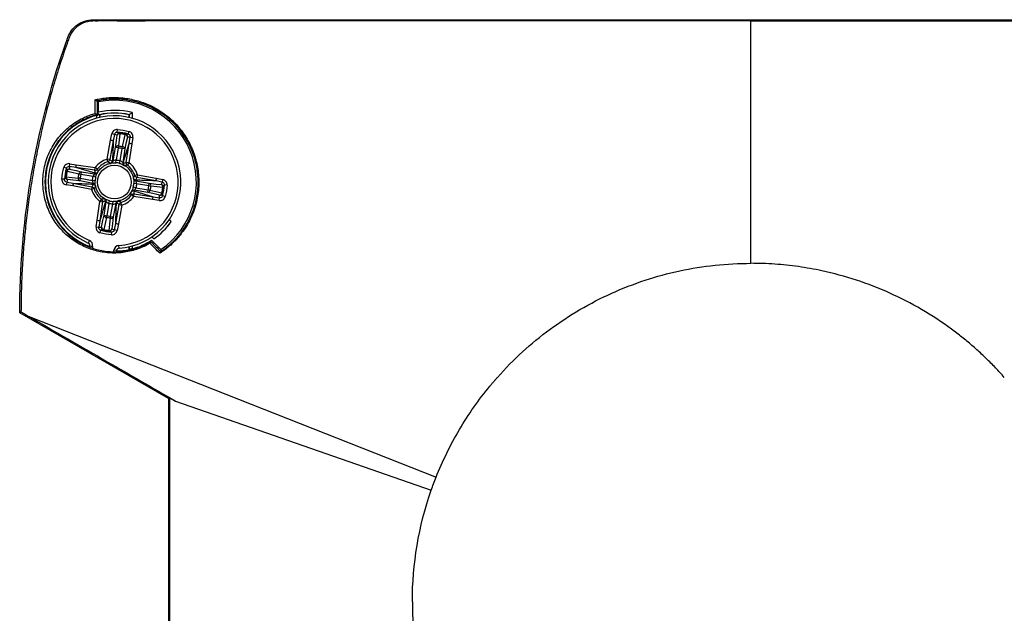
# Model space of a CAD drawing. Header units: millimetres. Extents: x 13 to 546, y 13 to 419.
# Tile 3 of 10: x 87 to 160, y 153 to 197. Entities that reach past the tile are written whole.
import ezdxf

# ---------------------------------------------------------------- set-up
doc = ezdxf.new("R2010")
doc.units = ezdxf.units.MM
doc.header["$LTSCALE"] = 2

msp = doc.modelspace()

# ---------------------------------------------------------------- linework, layer by layer
for p, q in [((107.811, 196.491), (107.811, 196.588)), ((107.811, 196.588), (173.811, 196.588)), ((140.811, 178.588), (140.811, 196.491)), ((92.611, 190.517), (92.611, 189.749)), ((92.512, 189.312), (92.512, 189.519)), ((92.612, 189.544), (92.612, 189.647)), ((92.712, 189.567), (92.712, 189.363)), ((92.72, 189.561), (92.72, 189.365)), ((94.903, 189.365), (94.903, 189.561)), ((94.911, 189.363), (94.911, 189.567)), ((95.111, 189.725), (95.111, 189.312)), ((94.018, 188.278), (94.029, 188.478)), ((93.269, 186.288), (93.525, 187.674)), ((93.721, 187.638), (93.466, 186.252)), ((93.525, 187.674), (93.613, 188.151)), ((93.809, 188.115), (93.613, 188.151)), ((93.809, 188.115), (93.721, 187.638)), ((94.83, 188.141), (94.885, 188.333)), ((94.899, 187.439), (94.973, 187.918)), ((94.973, 187.918), (95.17, 187.888)), ((95.17, 187.888), (95.096, 187.408)), ((93.715, 186.156), (93.899, 187.155)), ((94.095, 187.118), (93.899, 187.155)), ((94.095, 187.118), (93.929, 186.216)), ((94.095, 187.118), (94.11, 187.259)), ((94.236, 186.164), (94.376, 187.071)), ((94.376, 187.071), (94.407, 187.209)), ((94.573, 187.041), (94.376, 187.071)), ((94.573, 187.041), (94.419, 186.037)), ((94.464, 186.017), (94.899, 187.439)), ((94.685, 186.045), (94.899, 187.439)), ((95.096, 187.408), (94.882, 186.015)), ((93.466, 186.252), (93.269, 186.288)), ((93.33, 186.098), (93.269, 186.288)), ((93.914, 186.017), (93.929, 186.216)), ((94.184, 185.971), (94.236, 186.164)), ((90.258, 185.606), (90.066, 185.661)), ((90.481, 185.749), (90.511, 185.946)), ((90.96, 185.676), (90.481, 185.749)), ((90.511, 185.946), (90.991, 185.873)), ((92.354, 185.461), (90.96, 185.676)), ((92.382, 185.24), (90.96, 185.676)), ((90.991, 185.873), (92.384, 185.658)), ((92.354, 185.461), (92.384, 185.658)), ((92.544, 185.539), (92.384, 185.658)), ((94.882, 186.015), (94.685, 186.045)), ((94.882, 186.015), (94.763, 185.856)), ((90.121, 184.794), (89.921, 184.805)), ((91.281, 184.871), (91.14, 184.887)), ((91.328, 185.152), (91.19, 185.184)), ((91.281, 184.871), (91.244, 184.675)), ((91.281, 184.871), (92.183, 184.705)), ((91.358, 185.349), (91.328, 185.152)), ((92.235, 185.012), (91.328, 185.152)), ((91.358, 185.349), (92.362, 185.195)), ((92.382, 184.69), (92.183, 184.705)), ((92.428, 184.96), (92.235, 185.012)), ((95.236, 184.829), (95.23, 184.86)), ((95.512, 185.13), (95.322, 185.069)), ((95.512, 185.13), (95.475, 184.933)), ((96.862, 184.678), (95.475, 184.933)), ((95.512, 185.13), (96.898, 184.874)), ((96.898, 184.874), (97.375, 184.786)), ((97.375, 184.786), (97.339, 184.59)), ((90.284, 184.586), (90.248, 184.389)), ((90.725, 184.301), (90.248, 184.389)), ((90.284, 184.586), (90.761, 184.498)), ((92.111, 184.046), (90.725, 184.301)), ((90.761, 184.498), (92.148, 184.242)), ((92.243, 184.491), (91.244, 184.675)), ((92.148, 184.242), (92.111, 184.046)), ((92.301, 184.106), (92.111, 184.046)), ((95.388, 184.163), (95.195, 184.215)), ((95.44, 184.47), (95.241, 184.485)), ((96.265, 183.826), (95.261, 183.981)), ((95.38, 184.684), (96.378, 184.5)), ((95.388, 184.163), (96.295, 184.023)), ((96.342, 184.304), (95.44, 184.47)), ((96.265, 183.826), (96.295, 184.023)), ((96.433, 183.992), (96.295, 184.023)), ((96.342, 184.304), (96.378, 184.5)), ((96.483, 184.289), (96.342, 184.304)), ((97.339, 184.59), (96.862, 184.678)), ((97.702, 184.37), (97.502, 184.381)), ((92.86, 183.32), (92.741, 183.16)), ((95.239, 183.517), (95.079, 183.636)), ((95.239, 183.517), (95.269, 183.714)), ((96.632, 183.303), (95.239, 183.517)), ((95.241, 183.935), (96.663, 183.5)), ((95.269, 183.714), (96.663, 183.5)), ((97.112, 183.229), (96.632, 183.303)), ((96.663, 183.5), (97.142, 183.426)), ((97.112, 183.229), (97.142, 183.426)), ((97.557, 183.514), (97.365, 183.569)), ((92.526, 181.767), (92.741, 183.16)), ((93.159, 183.158), (92.724, 181.737)), ((92.938, 183.13), (92.724, 181.737)), ((92.741, 183.16), (92.938, 183.13)), ((93.05, 182.135), (93.204, 183.138)), ((93.387, 183.011), (93.247, 182.104)), ((93.387, 183.011), (93.439, 183.204)), ((93.528, 182.057), (93.694, 182.959)), ((93.694, 182.959), (93.709, 183.158)), ((93.908, 183.019), (93.724, 182.021)), ((93.901, 181.537), (94.157, 182.924)), ((94.053, 183.163), (94.084, 183.169)), ((94.353, 182.888), (94.098, 181.501)), ((94.157, 182.924), (94.353, 182.888)), ((94.353, 182.888), (94.293, 183.077)), ((93.05, 182.135), (93.247, 182.104)), ((93.216, 181.966), (93.247, 182.104)), ((93.512, 181.916), (93.528, 182.057)), ((93.528, 182.057), (93.724, 182.021)), ((97.996, 181.674), (97.853, 181.817)), ((97.997, 181.674), (97.854, 181.818)), ((92.453, 181.287), (92.526, 181.767)), ((92.453, 181.287), (92.65, 181.257)), ((92.724, 181.737), (92.65, 181.257)), ((93.813, 181.06), (93.901, 181.537)), ((94.098, 181.501), (94.01, 181.024)), ((97.996, 181.674), (97.997, 181.674)), ((92.738, 180.842), (92.793, 181.034)), ((93.594, 180.697), (93.605, 180.897)), ((94.01, 181.024), (93.813, 181.06)), ((96.581, 180.545), (96.725, 180.402)), ((96.582, 180.546), (96.725, 180.403)), ((96.725, 180.403), (96.725, 180.402)), ((91.881, 180.084), (91.959, 180.268)), ((91.987, 179.798), (91.999, 179.867)), ((91.999, 179.867), (92.196, 179.834)), ((92.196, 179.834), (92.178, 179.729)), ((94.154, 179.7), (94.14, 179.899)), ((94.903, 179.615), (94.903, 179.811)), ((94.911, 179.608), (94.911, 179.813)), ((95.111, 179.863), (95.111, 179.656)), ((96.555, 180.288), (97.24, 179.603)), ((93.756, 179.462), (93.774, 179.567)), ((93.971, 179.533), (93.774, 179.567)), ((93.971, 179.533), (93.959, 179.464)), ((97.811, 168.588), (86.811, 174.938)), ((87.447, 174.687), (117.563, 162.78)), ((97.811, 168.588), (97.908, 168.644)), ((97.811, 168.588), (97.811, 138.588)), ((98.323, 168.409), (117.206, 161.822))]:
    msp.add_line(p, q)
at = {"flags": 128}
for points in [[(92.611, 190.517), (92.568, 190.553), (92.533, 190.581)], [(92.612, 189.544), (92.567, 189.556), (92.531, 189.566)], [(92.712, 189.567), (92.717, 189.563), (92.72, 189.561)], [(94.911, 189.567), (94.906, 189.563), (94.903, 189.561)], [(93.899, 187.155), (93.954, 187.657), (93.998, 188.051)], [(94.774, 187.92), (94.661, 187.428), (94.573, 187.041)], [(90.479, 185.55), (90.971, 185.438), (91.358, 185.349)], [(91.244, 184.675), (90.742, 184.731), (90.348, 184.774)], [(96.378, 184.5), (96.881, 184.445), (97.275, 184.401)], [(97.144, 183.625), (96.651, 183.738), (96.265, 183.826)], [(92.849, 181.255), (92.962, 181.748), (93.05, 182.135)], [(93.724, 182.021), (93.668, 181.518), (93.625, 181.124)], [(94.911, 179.608), (94.906, 179.612), (94.903, 179.615)], [(96.497, 180.184), (96.53, 180.243), (96.555, 180.288)], [(97.24, 179.603), (97.232, 179.516), (97.225, 179.448)], [(86.811, 174.938), (86.866, 174.97), (86.908, 174.994)], [(86.908, 174.994), (87.21, 174.822), (87.447, 174.687)]]:
    msp.add_lwpolyline(points, dxfattribs=at)
msp.add_circle((93.811, 184.588), 1.244)
for centre, radius, start, end in [((93.811, 184.588), 6.05, 304.52432, 101.44032), ((93.811, 184.588), 5.299, 75.80877, 103.08829), ((93.811, 184.588), 5.1, 104.75766, 249.0949), ((93.811, 184.588), 4.9, 274.01159, 246.79367), ((93.811, 184.588), 4.7, 274.01159, 246.79367), ((93.811, 184.588), 5.099, 77.55205, 102.44795), ((93.811, 184.588), 5.091, 77.62308, 102.37692), ((94.195, 188.015), 0.2, 84.1267, 169.55466), ((94.168, 187.973), 0.187, 76.88432, 155.40345), ((93.336, 188.255), 0.88, 353.53196, 357.34548), ((95.466, 187.895), 0.88, 163.46002, 167.27344), ((94.588, 187.903), 0.187, 5.4027, 83.92107), ((94.576, 187.951), 0.2, 351.2513, 76.67869), ((94.069, 187.077), 0.187, 77.07371, 155.44575), ((94.387, 187.023), 0.187, 5.36039, 83.73163), ((93.811, 184.588), 1.784, 107.68132, 143.12394), ((93.268, 186.289), 0.201, 287.86356, 349.31137), ((90.449, 185.353), 0.2, 81.2513, 166.67869), ((90.497, 185.364), 0.187, 95.4027, 173.92107), ((92.383, 185.66), 0.201, 261.49389, 322.9417), ((93.811, 184.588), 1.585, 107.68132, 143.12394), ((93.518, 186.192), 0.199, 280.39163, 349.71401), ((94.616, 186.006), 0.199, 171.09193, 240.41324), ((94.884, 186.016), 0.201, 171.49389, 232.9417), ((93.811, 184.588), 1.585, 17.68132, 53.12394), ((93.811, 184.588), 1.784, 17.68132, 53.12394), ((90.384, 184.971), 0.2, 174.1267, 259.55466), ((90.144, 184.112), 0.88, 83.53196, 87.34548), ((90.426, 184.944), 0.187, 166.88432, 245.40345), ((90.505, 186.242), 0.88, 253.46002, 257.27344), ((91.322, 184.845), 0.187, 167.07371, 245.44575), ((91.376, 185.163), 0.187, 95.36039, 173.73163), ((92.393, 185.392), 0.199, 261.09193, 330.41324), ((95.416, 184.881), 0.199, 190.39163, 259.71401), ((95.513, 185.131), 0.201, 197.86356, 259.31137), ((93.811, 184.588), 1.784, 197.68132, 233.12394), ((92.11, 184.045), 0.201, 17.86356, 79.31137), ((92.207, 184.295), 0.199, 10.39163, 79.71401), ((93.811, 184.588), 1.585, 197.68132, 233.12394), ((95.23, 183.783), 0.199, 81.09193, 150.41324), ((96.247, 184.012), 0.187, 275.36039, 353.73163), ((96.301, 184.33), 0.187, 347.07371, 65.44575), ((97.239, 184.204), 0.2, 354.1267, 79.55466), ((97.197, 184.231), 0.187, 346.88432, 65.40345), ((97.479, 185.063), 0.88, 263.53196, 267.34548), ((92.739, 183.16), 0.201, 351.49389, 52.9417), ((93.007, 183.169), 0.199, 351.09193, 60.41324), ((93.811, 184.588), 1.585, 287.68132, 323.12394), ((93.811, 184.588), 1.784, 287.68132, 323.12394), ((95.239, 183.516), 0.201, 81.49389, 142.9417), ((97.126, 183.811), 0.187, 275.4027, 353.92107), ((97.174, 183.823), 0.2, 261.2513, 346.67869), ((97.118, 182.933), 0.88, 73.46002, 77.27344), ((94.104, 182.983), 0.199, 100.39163, 169.71401), ((94.354, 182.887), 0.201, 107.86356, 169.31137), ((93.236, 182.152), 0.187, 185.36039, 263.73163), ((93.554, 182.098), 0.187, 257.07371, 335.44575), ((93.047, 181.225), 0.2, 171.2513, 256.67869), ((93.035, 181.273), 0.187, 185.4027, 263.92107), ((92.157, 181.281), 0.88, 343.46002, 347.27344), ((93.428, 181.16), 0.2, 264.1267, 349.55466), ((93.455, 181.202), 0.187, 256.88432, 335.40345), ((93.811, 184.588), 5.1, 304.83575, 325.16425), ((93.811, 184.588), 5.099, 304.84806, 325.15194), ((94.287, 180.921), 0.88, 173.53196, 177.34548), ((91.802, 179.9), 0.2, 350.40263, 66.79367), ((91.802, 179.9), 0.4, 350.40263, 66.79367), ((94.168, 179.5), 0.4, 94.01159, 170.40263), ((93.811, 184.588), 5.091, 271.73, 282.37692), ((94.168, 179.5), 0.2, 94.01159, 170.40263), ((93.811, 184.588), 5.1, 284.75766, 302.54421)]:
    msp.add_arc(centre, radius, start, end)
for points, knots in [([(86.811, 174.938), (86.811, 178.168), (87.073, 181.398), (88.111, 187.774), (88.889, 190.919), (90.042, 194.365), (90.174, 194.747), (90.318, 195.151), (90.327, 195.174), (90.344, 195.222), (90.352, 195.246), (90.378, 195.317), (90.397, 195.364), (90.459, 195.502), (90.508, 195.59), (90.672, 195.845), (90.808, 195.997), (91.274, 196.384), (91.664, 196.545), (92.117, 196.584), (92.167, 196.587), (92.268, 196.588), (92.318, 196.588), (92.47, 196.588), (92.571, 196.588), (92.874, 196.588), (93.075, 196.588), (94.892, 196.588), (96.507, 196.588), (101.352, 196.588), (104.582, 196.588), (107.811, 196.588)], [0, 0, 0, 0, 0.00970202, 0.00970202, 0.01940404, 0.01940404, 0.02061679, 0.02061679, 0.02069259, 0.02069259, 0.02076838, 0.02076838, 0.02091998, 0.02091998, 0.02122317, 0.02122317, 0.02182954, 0.02182954, 0.02304229, 0.02304229, 0.02319389, 0.02319389, 0.02334548, 0.02334548, 0.02364867, 0.02364867, 0.02425505, 0.02425505, 0.02910606, 0.02910606, 0.03880807, 0.03880807, 0.03880807, 0.03880807]), ([(107.811, 196.491), (106.201, 196.491), (102.98, 196.491), (99.065, 196.491), (95.843, 196.491), (94.03, 196.49), (92.811, 196.492), (92.458, 196.49), (92.257, 196.492), (91.957, 196.484), (91.51, 196.379), (90.987, 196.063), (90.656, 195.674), (90.499, 195.365), (90.429, 195.177), (90.305, 194.823), (90.153, 194.391), (89.845, 193.476), (89.466, 192.285), (89.004, 190.674), (88.59, 189.067), (88.225, 187.467), (87.907, 185.874), (87.635, 184.29), (87.408, 182.714), (87.224, 181.148), (87.082, 179.593), (86.983, 178.049), (86.921, 176.517), (86.912, 175.5), (86.908, 174.994)], [0, 0, 0, 0, 0.125331, 0.250765, 0.304708, 0.376147, 0.39182, 0.399656, 0.403575, 0.407476, 0.423032, 0.438649, 0.454264, 0.462094, 0.465501, 0.469896, 0.491321, 0.501113, 0.545078, 0.588564, 0.631584, 0.674155, 0.716289, 0.757999, 0.799299, 0.840198, 0.880708, 0.920839, 0.9606, 1, 1, 1, 1]), ([(140.811, 196.491), (143.826, 196.491), (150.508, 196.491), (161.508, 196.491), (169.493, 196.491), (173.811, 196.491)], [0, 0, 0, 0, 0.274068, 0.607401, 1, 1, 1, 1]), ([(92.384, 190.678), (92.46, 190.695), (92.613, 190.728), (92.843, 190.768), (93.073, 190.8), (93.303, 190.822), (93.533, 190.836), (93.763, 190.842), (93.992, 190.839), (94.221, 190.827), (94.713, 190.784), (95.46, 190.641), (96.315, 190.33), (97.026, 189.962), (97.596, 189.576), (98.212, 189.049), (98.825, 188.347), (99.397, 187.428), (99.809, 186.409), (100.036, 185.288), (100.063, 184.128), (99.857, 182.954), (99.443, 181.836), (98.946, 181.033), (98.515, 180.497), (98.208, 180.166), (97.879, 179.861), (97.529, 179.579), (97.283, 179.415), (97.159, 179.332)], [0, 0, 0, 0, 0.013973, 0.0279, 0.041793, 0.055666, 0.069531, 0.083402, 0.097292, 0.111212, 0.125174, 0.187323, 0.250013, 0.291756, 0.333377, 0.374863, 0.438134, 0.499548, 0.563313, 0.624678, 0.688074, 0.74958, 0.812088, 0.874465, 0.899194, 0.923912, 0.948824, 0.974127, 1, 1, 1, 1]), ([(92.384, 190.678), (92.388, 190.674), (92.399, 190.664), (92.425, 190.642), (92.463, 190.614), (92.499, 190.591), (92.521, 190.581), (92.527, 190.581), (92.53, 190.581)], [0, 0, 0, 0, 0.087993, 0.250739, 0.500259, 0.749202, 0.874714, 1, 1, 1, 1]), ([(97.205, 179.434), (97.268, 179.476), (97.392, 179.559), (97.574, 179.693), (97.749, 179.832), (97.918, 179.976), (98.081, 180.126), (98.238, 180.28), (98.387, 180.438), (98.53, 180.601), (98.667, 180.767), (98.983, 181.182), (99.419, 181.906), (99.819, 182.996), (100.009, 184.143), (99.983, 185.268), (99.756, 186.365), (99.354, 187.368), (98.79, 188.271), (98.113, 189.035), (97.33, 189.67), (96.459, 190.167), (95.686, 190.456), (95.042, 190.611), (94.587, 190.683), (94.173, 190.717), (93.779, 190.727), (93.368, 190.709), (92.94, 190.662), (92.664, 190.607), (92.53, 190.581)], [0, 0, 0, 0, 0.013372, 0.02655, 0.039538, 0.052341, 0.064964, 0.077413, 0.089693, 0.101811, 0.113771, 0.12558, 0.188298, 0.250476, 0.311301, 0.375424, 0.435252, 0.500605, 0.563245, 0.625327, 0.687668, 0.750088, 0.812268, 0.842701, 0.87492, 0.898508, 0.920462, 0.948439, 0.97495, 1, 1, 1, 1]), ([(92.533, 190.581), (92.533, 190.402), (92.532, 190.223), (92.532, 190.043), (92.532, 189.884), (92.532, 189.725), (92.531, 189.566)], [0, 0, 0, 0, 0.0005473, 0.0005473, 0.0005473, 0.001032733, 0.001032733, 0.001032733, 0.001032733]), ([(96.428, 180.07), (96.364, 180.034), (96.237, 179.961), (96.043, 179.863), (95.845, 179.773), (95.642, 179.691), (95.341, 179.583), (94.935, 179.469), (94.425, 179.379), (93.91, 179.34), (93.229, 179.355), (92.389, 179.497), (91.429, 179.859), (90.539, 180.413), (89.754, 181.157), (89.115, 182.083), (88.673, 183.17), (88.481, 184.371), (88.574, 185.607), (88.951, 186.784), (89.473, 187.648), (89.984, 188.242), (90.407, 188.636), (90.867, 188.979), (91.298, 189.233), (91.69, 189.419), (92.031, 189.554), (92.264, 189.623), (92.381, 189.658)], [0, 0, 0, 0, 0.012365, 0.02481, 0.03736, 0.050036, 0.06286, 0.093586, 0.124969, 0.156043, 0.187659, 0.249947, 0.312635, 0.375104, 0.43775, 0.500432, 0.562894, 0.62575, 0.688109, 0.750485, 0.812958, 0.843685, 0.875024, 0.906047, 0.937598, 0.958258, 0.979032, 1, 1, 1, 1]), ([(92.528, 189.565), (92.459, 189.546), (92.323, 189.509), (92.121, 189.442), (91.926, 189.369), (91.736, 189.289), (91.552, 189.203), (91.374, 189.111), (91.202, 189.014), (91.036, 188.911), (90.877, 188.805), (90.724, 188.693), (90.319, 188.376), (89.73, 187.776), (89.107, 186.752), (88.731, 185.602), (88.636, 184.39), (88.82, 183.204), (89.248, 182.145), (89.881, 181.219), (90.655, 180.483), (91.55, 179.931), (92.34, 179.637), (92.994, 179.497), (93.492, 179.44), (93.996, 179.432), (94.51, 179.474), (95.012, 179.567), (95.461, 179.697), (95.843, 179.844), (96.169, 179.995), (96.376, 180.114), (96.477, 180.172)], [0, 0, 0, 0, 0.012474, 0.02472, 0.036739, 0.048534, 0.060104, 0.071452, 0.08258, 0.093488, 0.10418, 0.114655, 0.124917, 0.189343, 0.249369, 0.312148, 0.374083, 0.434995, 0.499411, 0.558627, 0.624759, 0.687234, 0.74993, 0.781095, 0.812285, 0.843845, 0.874979, 0.907459, 0.937101, 0.95902, 0.979981, 1, 1, 1, 1]), ([(92.528, 189.565), (92.525, 189.565), (92.52, 189.565), (92.498, 189.574), (92.462, 189.596), (92.424, 189.623), (92.397, 189.645), (92.386, 189.655), (92.381, 189.658)], [0, 0, 0, 0, 0.125671, 0.250826, 0.499685, 0.749208, 0.911459, 1, 1, 1, 1]), ([(92.512, 189.519), (92.53, 189.524), (92.564, 189.533), (92.596, 189.541), (92.612, 189.544)], [0, 0, 0, 0, 0.5015704, 1, 1, 1, 1]), ([(92.612, 189.647), (92.639, 189.626), (92.664, 189.606), (92.7, 189.576), (92.712, 189.567), (92.712, 189.567)], [0, 0, 0, 0, 0.5, 0.5, 1, 1, 1, 1]), ([(94.911, 189.567), (94.911, 189.567), (94.94, 189.59), (95.017, 189.652), (95.064, 189.689), (95.111, 189.725)], [0, 0, 0, 0, 0.5, 0.5, 1, 1, 1, 1]), ([(94.029, 188.478), (93.932, 188.483), (93.835, 188.453), (93.684, 188.333), (93.631, 188.247), (93.613, 188.151)], [0, 0, 0, 0, 0.00029095, 0.00029095, 0.0005818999, 0.0005818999, 0.0005818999, 0.0005818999]), ([(93.721, 187.638), (93.718, 187.639), (93.695, 187.643), (93.623, 187.656), (93.574, 187.665), (93.525, 187.674)], [0, 0, 0, 0, 0.5, 0.5, 1, 1, 1, 1]), ([(93.809, 188.115), (93.818, 188.163), (93.845, 188.206), (93.921, 188.266), (93.969, 188.281), (94.018, 188.278)], [0, 0, 0, 0, 0.5, 0.5, 1, 1, 1, 1]), ([(94.018, 188.278), (94.054, 188.267), (94.119, 188.246), (94.185, 188.224), (94.215, 188.214)], [0, 0, 0, 0, 0.551491, 1, 1, 1, 1]), ([(94.608, 188.088), (94.542, 188.103), (94.411, 188.131), (94.277, 188.147), (94.21, 188.156)], [0, 0, 0, 0, 0.499996, 1, 1, 1, 1]), ([(94.622, 188.145), (94.654, 188.145), (94.724, 188.144), (94.792, 188.142), (94.83, 188.141)], [0, 0, 0, 0, 0.44851, 1, 1, 1, 1]), ([(94.83, 188.141), (94.876, 188.128), (94.917, 188.097), (94.97, 188.016), (94.981, 187.966), (94.973, 187.918)], [0, 0, 0, 0, 0.5, 0.5, 1, 1, 1, 1]), ([(95.17, 187.888), (95.185, 187.984), (95.164, 188.083), (95.059, 188.246), (94.978, 188.306), (94.885, 188.333)], [0, 0, 0, 0, 0.0002910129, 0.0002910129, 0.0005820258, 0.0005820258, 0.0005820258, 0.0005820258]), ([(94.376, 187.071), (94.374, 187.071), (94.373, 187.072), (94.372, 187.072), (94.312, 187.086), (94.252, 187.097), (94.191, 187.106), (94.159, 187.111), (94.127, 187.115), (94.095, 187.118)], [0, 0, 0, 0, 0.0000039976, 0.0000039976, 0.0000039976, 0.0001877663, 0.0001877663, 0.0001877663, 0.0002848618, 0.0002848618, 0.0002848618, 0.0002848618]), ([(95.096, 187.408), (95.047, 187.416), (94.998, 187.423), (94.926, 187.435), (94.903, 187.438), (94.899, 187.439)], [0, 0, 0, 0, 0.5, 0.5, 1, 1, 1, 1]), ([(93.929, 186.216), (93.877, 186.214), (93.825, 186.202), (93.745, 186.173), (93.719, 186.158), (93.715, 186.156)], [0, 0, 0, 0, 0.5, 0.5, 1, 1, 1, 1]), ([(94.419, 186.037), (94.415, 186.041), (94.395, 186.063), (94.33, 186.116), (94.284, 186.146), (94.236, 186.164)], [0, 0, 0, 0, 0.5, 0.5, 1, 1, 1, 1]), ([(90.511, 185.946), (90.415, 185.961), (90.316, 185.94), (90.153, 185.836), (90.093, 185.755), (90.066, 185.661)], [0, 0, 0, 0, 0.0002910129, 0.0002910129, 0.0005820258, 0.0005820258, 0.0005820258, 0.0005820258]), ([(90.254, 185.399), (90.254, 185.43), (90.255, 185.5), (90.257, 185.568), (90.258, 185.606)], [0, 0, 0, 0, 0.44851, 1, 1, 1, 1]), ([(90.258, 185.606), (90.271, 185.653), (90.302, 185.694), (90.383, 185.746), (90.433, 185.757), (90.481, 185.749)], [0, 0, 0, 0, 0.5, 0.5, 1, 1, 1, 1]), ([(90.96, 185.676), (90.961, 185.679), (90.964, 185.702), (90.976, 185.774), (90.983, 185.823), (90.991, 185.873)], [0, 0, 0, 0, 0.5, 0.5, 1, 1, 1, 1]), ([(92.382, 185.24), (92.385, 185.254), (92.393, 185.281), (92.394, 185.324), (92.389, 185.368), (92.376, 185.414), (92.361, 185.445), (92.354, 185.461)], [0, 0, 0, 0, 0.195552, 0.393295, 0.593262, 0.795487, 1, 1, 1, 1]), ([(92.544, 185.539), (92.553, 185.521), (92.572, 185.484), (92.587, 185.432), (92.593, 185.381), (92.586, 185.35), (92.583, 185.334)], [0, 0, 0, 0, 0.24357, 0.500002, 0.733591, 1, 1, 1, 1]), ([(92.568, 185.291), (92.571, 185.298), (92.618, 185.411), (92.776, 185.589), (93.023, 185.794), (93.289, 185.94), (93.477, 185.963), (93.565, 185.974)], [0, 0, 0, 0, 0.017542, 0.291752, 0.550499, 0.789052, 1, 1, 1, 1]), ([(93.511, 185.993), (93.497, 185.995), (93.468, 185.998), (93.424, 186.017), (93.377, 186.048), (93.346, 186.081), (93.33, 186.098)], [0, 0, 0, 0, 0.221188, 0.461531, 0.721106, 1, 1, 1, 1]), ([(93.511, 185.993), (93.525, 185.997), (93.552, 186.005), (93.587, 186.026), (93.616, 186.051), (93.637, 186.078), (93.651, 186.105), (93.66, 186.13), (93.664, 186.145), (93.665, 186.152)], [0, 0, 0, 0, 0.183019, 0.358152, 0.520653, 0.667246, 0.796183, 0.906976, 1, 1, 1, 1]), ([(93.554, 185.996), (93.561, 185.997), (93.605, 186.006), (93.737, 186.02), (93.825, 186.023), (93.914, 186.017)], [0, 0, 0, 0, 0.5, 0.5, 1, 1, 1, 1]), ([(94.184, 185.971), (94.144, 185.982), (94.101, 185.992), (94.011, 186.007), (93.964, 186.013), (93.914, 186.017)], [0, 0, 0, 0, 0.5, 0.5, 1, 1, 1, 1]), ([(94.184, 185.971), (94.27, 185.948), (94.353, 185.916), (94.473, 185.859), (94.511, 185.836), (94.517, 185.833)], [0, 0, 0, 0, 0.5, 0.5, 1, 1, 1, 1]), ([(94.464, 186.017), (94.463, 186.004), (94.46, 185.972), (94.471, 185.919), (94.5, 185.86), (94.538, 185.831), (94.557, 185.816)], [0, 0, 0, 0, 0.174643, 0.404305, 0.684942, 1, 1, 1, 1]), ([(94.512, 185.826), (94.534, 185.817), (94.714, 185.74), (94.927, 185.512), (95.119, 185.19), (95.206, 184.977), (95.215, 184.853), (95.216, 184.838)], [0, 0, 0, 0, 0.0577444, 0.4655695, 0.7042351, 0.9631075, 1, 1, 1, 1]), ([(94.763, 185.856), (94.747, 185.847), (94.716, 185.831), (94.672, 185.816), (94.631, 185.808), (94.593, 185.808), (94.569, 185.813), (94.557, 185.816)], [0, 0, 0, 0, 0.212064, 0.418063, 0.618027, 0.811994, 1, 1, 1, 1]), ([(89.921, 184.805), (89.916, 184.708), (89.947, 184.612), (90.066, 184.46), (90.152, 184.407), (90.248, 184.389)], [0, 0, 0, 0, 0.00029095, 0.00029095, 0.0005818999, 0.0005818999, 0.0005818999, 0.0005818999]), ([(90.284, 184.586), (90.236, 184.594), (90.193, 184.621), (90.133, 184.697), (90.118, 184.746), (90.121, 184.794)], [0, 0, 0, 0, 0.5, 0.5, 1, 1, 1, 1]), ([(90.121, 184.794), (90.132, 184.83), (90.153, 184.896), (90.175, 184.962), (90.185, 184.991)], [0, 0, 0, 0, 0.551491, 1, 1, 1, 1]), ([(90.311, 185.384), (90.296, 185.318), (90.268, 185.187), (90.252, 185.053), (90.243, 184.987)], [0, 0, 0, 0, 0.499996, 1, 1, 1, 1]), ([(91.328, 185.152), (91.328, 185.151), (91.327, 185.149), (91.327, 185.148), (91.314, 185.088), (91.302, 185.028), (91.293, 184.968), (91.288, 184.936), (91.284, 184.903), (91.281, 184.871)], [0, 0, 0, 0, 0.0000039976, 0.0000039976, 0.0000039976, 0.0001877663, 0.0001877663, 0.0001877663, 0.0002848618, 0.0002848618, 0.0002848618, 0.0002848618]), ([(92.183, 184.705), (92.185, 184.653), (92.197, 184.601), (92.226, 184.522), (92.241, 184.495), (92.243, 184.491)], [0, 0, 0, 0, 0.5, 0.5, 1, 1, 1, 1]), ([(92.362, 185.195), (92.358, 185.192), (92.336, 185.171), (92.283, 185.106), (92.254, 185.061), (92.235, 185.012)], [0, 0, 0, 0, 0.5, 0.5, 1, 1, 1, 1]), ([(92.583, 185.334), (92.564, 185.302), (92.533, 185.273), (92.46, 185.239), (92.418, 185.235), (92.382, 185.24)], [0, 0, 0, 0, 0.5, 0.5, 1, 1, 1, 1]), ([(92.428, 184.96), (92.416, 184.916), (92.406, 184.871), (92.391, 184.781), (92.385, 184.736), (92.382, 184.69)], [0, 0, 0, 0, 0.5, 0.5, 1, 1, 1, 1]), ([(92.428, 184.96), (92.451, 185.047), (92.483, 185.129), (92.54, 185.249), (92.563, 185.287), (92.566, 185.293)], [0, 0, 0, 0, 0.5, 0.5, 1, 1, 1, 1]), ([(95.217, 184.888), (95.218, 184.899), (95.22, 184.92), (95.23, 184.951), (95.247, 184.986), (95.276, 185.025), (95.306, 185.054), (95.322, 185.069)], [0, 0, 0, 0, 0.166652, 0.333314, 0.499999, 0.743064, 1, 1, 1, 1]), ([(95.376, 184.734), (95.34, 184.74), (95.302, 184.759), (95.244, 184.815), (95.225, 184.852), (95.217, 184.888)], [0, 0, 0, 0, 0.5, 0.5, 1, 1, 1, 1]), ([(95.22, 184.845), (95.221, 184.838), (95.23, 184.794), (95.244, 184.662), (95.247, 184.574), (95.241, 184.485)], [0, 0, 0, 0, 0.5, 0.5, 1, 1, 1, 1]), ([(95.376, 184.734), (95.376, 184.726), (95.376, 184.709), (95.379, 184.693), (95.38, 184.684)], [0, 0, 0, 0, 0.499869, 1, 1, 1, 1]), ([(96.898, 184.874), (96.889, 184.825), (96.88, 184.776), (96.867, 184.704), (96.862, 184.681), (96.862, 184.678)], [0, 0, 0, 0, 0.5, 0.5, 1, 1, 1, 1]), ([(97.702, 184.37), (97.707, 184.467), (97.676, 184.564), (97.557, 184.715), (97.471, 184.768), (97.375, 184.786)], [0, 0, 0, 0, 0.00029095, 0.00029095, 0.0005818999, 0.0005818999, 0.0005818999, 0.0005818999]), ([(90.761, 184.498), (90.76, 184.494), (90.756, 184.471), (90.743, 184.399), (90.734, 184.351), (90.725, 184.301)], [0, 0, 0, 0, 0.5, 0.5, 1, 1, 1, 1]), ([(92.406, 184.287), (92.402, 184.301), (92.395, 184.328), (92.373, 184.363), (92.348, 184.392), (92.321, 184.413), (92.294, 184.427), (92.269, 184.437), (92.254, 184.44), (92.247, 184.442)], [0, 0, 0, 0, 0.183019, 0.358152, 0.520653, 0.667246, 0.796183, 0.906976, 1, 1, 1, 1]), ([(92.406, 184.287), (92.405, 184.277), (92.403, 184.255), (92.393, 184.224), (92.375, 184.19), (92.347, 184.15), (92.317, 184.121), (92.301, 184.106)], [0, 0, 0, 0, 0.166652, 0.333314, 0.499999, 0.743063, 1, 1, 1, 1]), ([(92.403, 184.331), (92.402, 184.337), (92.393, 184.381), (92.379, 184.513), (92.376, 184.602), (92.382, 184.69)], [0, 0, 0, 0, 0.5, 0.5, 1, 1, 1, 1]), ([(93.111, 183.349), (93.089, 183.359), (92.909, 183.436), (92.696, 183.663), (92.504, 183.985), (92.417, 184.199), (92.408, 184.322), (92.407, 184.338)], [0, 0, 0, 0, 0.0577741, 0.4655948, 0.7042465, 0.9631092, 1, 1, 1, 1]), ([(95.195, 184.215), (95.172, 184.129), (95.14, 184.047), (95.083, 183.926), (95.06, 183.888), (95.057, 183.882)], [0, 0, 0, 0, 0.5, 0.5, 1, 1, 1, 1]), ([(95.195, 184.215), (95.207, 184.259), (95.217, 184.304), (95.232, 184.394), (95.237, 184.44), (95.241, 184.485)], [0, 0, 0, 0, 0.5, 0.5, 1, 1, 1, 1]), ([(95.261, 183.981), (95.264, 183.984), (95.287, 184.004), (95.34, 184.069), (95.369, 184.115), (95.388, 184.163)], [0, 0, 0, 0, 0.5, 0.5, 1, 1, 1, 1]), ([(95.44, 184.47), (95.438, 184.522), (95.425, 184.575), (95.397, 184.654), (95.382, 184.68), (95.38, 184.684)], [0, 0, 0, 0, 0.5, 0.5, 1, 1, 1, 1]), ([(96.295, 184.023), (96.295, 184.025), (96.295, 184.026), (96.296, 184.027), (96.309, 184.087), (96.321, 184.147), (96.33, 184.208), (96.335, 184.24), (96.339, 184.272), (96.342, 184.304)], [0, 0, 0, 0, 0.0000039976, 0.0000039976, 0.0000039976, 0.0001877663, 0.0001877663, 0.0001877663, 0.0002848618, 0.0002848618, 0.0002848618, 0.0002848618]), ([(97.312, 183.791), (97.326, 183.857), (97.355, 183.988), (97.371, 184.122), (97.379, 184.189)], [0, 0, 0, 0, 0.499996, 1, 1, 1, 1]), ([(97.339, 184.59), (97.386, 184.581), (97.43, 184.554), (97.489, 184.478), (97.505, 184.43), (97.502, 184.381)], [0, 0, 0, 0, 0.5, 0.5, 1, 1, 1, 1]), ([(97.502, 184.381), (97.491, 184.345), (97.47, 184.28), (97.448, 184.214), (97.438, 184.184)], [0, 0, 0, 0, 0.551491, 1, 1, 1, 1]), ([(92.86, 183.32), (92.876, 183.328), (92.907, 183.344), (92.951, 183.359), (92.992, 183.367), (93.03, 183.367), (93.054, 183.362), (93.065, 183.359)], [0, 0, 0, 0, 0.2120555, 0.4180493, 0.6180138, 0.8119849, 1, 1, 1, 1]), ([(93.065, 183.359), (93.097, 183.34), (93.126, 183.309), (93.16, 183.236), (93.165, 183.195), (93.159, 183.158)], [0, 0, 0, 0, 0.5, 0.5, 1, 1, 1, 1]), ([(93.439, 183.204), (93.353, 183.227), (93.27, 183.26), (93.15, 183.316), (93.112, 183.339), (93.106, 183.342)], [0, 0, 0, 0, 0.5, 0.5, 1, 1, 1, 1]), ([(95.055, 183.884), (95.052, 183.877), (95.005, 183.765), (94.847, 183.587), (94.6, 183.381), (94.334, 183.235), (94.146, 183.212), (94.058, 183.201)], [0, 0, 0, 0, 0.01755, 0.291797, 0.550566, 0.789125, 1, 1, 1, 1]), ([(95.079, 183.636), (95.07, 183.655), (95.051, 183.692), (95.036, 183.743), (95.03, 183.794), (95.036, 183.825), (95.04, 183.842)], [0, 0, 0, 0, 0.243578, 0.5000024, 0.7336135, 1, 1, 1, 1]), ([(95.241, 183.935), (95.228, 183.936), (95.196, 183.939), (95.143, 183.929), (95.084, 183.899), (95.055, 183.861), (95.04, 183.842)], [0, 0, 0, 0, 0.174643, 0.404305, 0.684942, 1, 1, 1, 1]), ([(96.632, 183.303), (96.64, 183.352), (96.647, 183.401), (96.658, 183.473), (96.662, 183.496), (96.663, 183.5)], [0, 0, 0, 0, 0.5, 0.5, 1, 1, 1, 1]), ([(97.112, 183.229), (97.208, 183.214), (97.307, 183.235), (97.469, 183.34), (97.53, 183.421), (97.557, 183.514)], [0, 0, 0, 0, 0.0002910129, 0.0002910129, 0.0005820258, 0.0005820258, 0.0005820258, 0.0005820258]), ([(97.365, 183.569), (97.351, 183.523), (97.321, 183.482), (97.24, 183.429), (97.19, 183.419), (97.142, 183.426)], [0, 0, 0, 0, 0.5, 0.5, 1, 1, 1, 1]), ([(97.369, 183.777), (97.369, 183.745), (97.368, 183.676), (97.366, 183.607), (97.365, 183.569)], [0, 0, 0, 0, 0.4485097, 1, 1, 1, 1]), ([(93.159, 183.158), (93.145, 183.162), (93.118, 183.169), (93.075, 183.171), (93.031, 183.165), (92.985, 183.152), (92.954, 183.137), (92.938, 183.13)], [0, 0, 0, 0, 0.195552, 0.393295, 0.593262, 0.795487, 1, 1, 1, 1]), ([(93.204, 183.138), (93.208, 183.135), (93.228, 183.112), (93.293, 183.059), (93.338, 183.03), (93.387, 183.011)], [0, 0, 0, 0, 0.5, 0.5, 1, 1, 1, 1]), ([(93.439, 183.204), (93.479, 183.193), (93.522, 183.184), (93.612, 183.168), (93.659, 183.162), (93.709, 183.158)], [0, 0, 0, 0, 0.5, 0.5, 1, 1, 1, 1]), ([(93.694, 182.959), (93.746, 182.961), (93.798, 182.974), (93.877, 183.002), (93.904, 183.017), (93.908, 183.019)], [0, 0, 0, 0, 0.5, 0.5, 1, 1, 1, 1]), ([(94.068, 183.179), (94.062, 183.178), (94.018, 183.169), (93.886, 183.156), (93.798, 183.152), (93.709, 183.158)], [0, 0, 0, 0, 0.5, 0.5, 1, 1, 1, 1]), ([(93.958, 183.023), (93.949, 183.023), (93.933, 183.023), (93.917, 183.02), (93.908, 183.019)], [0, 0, 0, 0, 0.499869, 1, 1, 1, 1]), ([(93.957, 183.023), (93.964, 183.059), (93.982, 183.097), (94.039, 183.155), (94.076, 183.174), (94.112, 183.182)], [0, 0, 0, 0, 0.5, 0.5, 1, 1, 1, 1]), ([(94.112, 183.182), (94.126, 183.181), (94.155, 183.177), (94.199, 183.158), (94.246, 183.127), (94.277, 183.094), (94.293, 183.077)], [0, 0, 0, 0, 0.221188, 0.461531, 0.721106, 1, 1, 1, 1]), ([(93.247, 182.104), (93.248, 182.104), (93.25, 182.104), (93.251, 182.103), (93.311, 182.09), (93.371, 182.078), (93.432, 182.069), (93.464, 182.065), (93.496, 182.06), (93.528, 182.057)], [0, 0, 0, 0, 0.0000039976, 0.0000039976, 0.0000039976, 0.0001877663, 0.0001877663, 0.0001877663, 0.0002848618, 0.0002848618, 0.0002848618, 0.0002848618]), ([(92.453, 181.287), (92.438, 181.191), (92.459, 181.092), (92.563, 180.93), (92.645, 180.869), (92.738, 180.842)], [0, 0, 0, 0, 0.0002910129, 0.0002910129, 0.0005820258, 0.0005820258, 0.0005820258, 0.0005820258]), ([(92.526, 181.767), (92.576, 181.759), (92.625, 181.752), (92.697, 181.741), (92.72, 181.737), (92.724, 181.737)], [0, 0, 0, 0, 0.5, 0.5, 1, 1, 1, 1]), ([(92.793, 181.034), (92.747, 181.048), (92.705, 181.078), (92.653, 181.159), (92.642, 181.209), (92.65, 181.257)], [0, 0, 0, 0, 0.5, 0.5, 1, 1, 1, 1]), ([(93.015, 181.087), (93.081, 181.073), (93.212, 181.044), (93.346, 181.028), (93.412, 181.02)], [0, 0, 0, 0, 0.499996, 1, 1, 1, 1]), ([(93.901, 181.537), (93.905, 181.537), (93.928, 181.532), (94, 181.519), (94.048, 181.51), (94.098, 181.501)], [0, 0, 0, 0, 0.5, 0.5, 1, 1, 1, 1]), ([(93, 181.03), (92.969, 181.03), (92.899, 181.031), (92.831, 181.033), (92.793, 181.034)], [0, 0, 0, 0, 0.44851, 1, 1, 1, 1]), ([(93.605, 180.897), (93.569, 180.908), (93.504, 180.929), (93.437, 180.951), (93.408, 180.961)], [0, 0, 0, 0, 0.551491, 1, 1, 1, 1]), ([(93.594, 180.697), (93.691, 180.692), (93.788, 180.723), (93.939, 180.842), (93.992, 180.928), (94.01, 181.024)], [0, 0, 0, 0, 0.00029095, 0.00029095, 0.0005818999, 0.0005818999, 0.0005818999, 0.0005818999]), ([(93.813, 181.06), (93.805, 181.013), (93.778, 180.969), (93.702, 180.91), (93.653, 180.894), (93.605, 180.897)], [0, 0, 0, 0, 0.5, 0.5, 1, 1, 1, 1]), ([(95.111, 179.656), (95.098, 179.653), (95.072, 179.646), (95.023, 179.634), (94.967, 179.62), (94.93, 179.612), (94.913, 179.609), (94.911, 179.609), (94.911, 179.608)], [0, 0, 0, 0, 0.125409, 0.251283, 0.499883, 0.74876, 0.874392, 1, 1, 1, 1]), ([(96.477, 180.172), (96.471, 180.168), (96.46, 180.158), (96.445, 180.133), (96.434, 180.103), (96.43, 180.081), (96.428, 180.07)], [0, 0, 0, 0, 0.226159, 0.499261, 0.74931, 1, 1, 1, 1]), ([(96.477, 180.172), (96.481, 180.174), (96.489, 180.179), (96.495, 180.183), (96.496, 180.184), (96.497, 180.184)], [0, 0, 0, 0, 0.322741, 0.650184, 1, 1, 1, 1]), ([(97.159, 179.332), (97.161, 179.342), (97.165, 179.364), (97.175, 179.393), (97.188, 179.42), (97.2, 179.43), (97.205, 179.434)], [0, 0, 0, 0, 0.239831, 0.500553, 0.755418, 1, 1, 1, 1]), ([(97.225, 179.448), (97.225, 179.448), (97.224, 179.447), (97.22, 179.445), (97.217, 179.442), (97.212, 179.439), (97.205, 179.434)], [0, 0, 0, 0, 0.00003953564, 0.00003953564, 0.00003953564, 0.00007640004, 0.00007640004, 0.00007640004, 0.00007640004]), ([(122.094, 170.16), (123.26, 171.477), (124.566, 172.671), (127.402, 174.761), (128.932, 175.655), (132.147, 177.104), (135.517, 178.213), (139.047, 178.588), (140.811, 178.588)], [0, 0, 0, 0, 0.25, 0.25, 0.5, 0.5, 0.75, 1, 1, 1, 1]), ([(159.529, 170.16), (159.422, 170.28), (159.208, 170.519), (158.878, 170.87), (158.543, 171.214), (158.201, 171.552), (157.853, 171.882), (157.498, 172.206), (157.138, 172.523), (156.771, 172.833), (156.398, 173.136), (156.019, 173.433), (155.058, 174.154), (153.448, 175.214), (151.094, 176.426), (148.626, 177.385), (146.637, 177.922), (145.196, 178.206), (144.325, 178.345), (143.452, 178.454), (142.575, 178.531), (141.694, 178.579), (141.106, 178.585), (140.811, 178.588)], [0, 0, 0, 0, 0.022795, 0.045553, 0.068281, 0.090988, 0.113682, 0.136373, 0.159067, 0.181775, 0.204504, 0.227262, 0.250058, 0.375006, 0.500004, 0.624952, 0.74995, 0.791701, 0.833353, 0.874956, 0.916564, 0.958228, 1, 1, 1, 1]), ([(87.447, 174.687), (89.391, 173.565), (93.016, 171.472), (96.642, 169.38), (98.323, 168.409)], [0, 0, 0, 0, 0.536277, 1, 1, 1, 1]), ([(121.952, 169.999), (121.997, 170.05), (122.043, 170.103), (122.093, 170.16), (122.094, 170.16), (122.094, 170.16)], [0.173675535, 0.173675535, 0.173675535, 0.173675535, 0.1779721, 0.1779721, 0.177995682, 0.177995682, 0.177995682, 0.177995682]), ([(117.563, 162.78), (117.802, 163.385), (118.33, 164.582), (119.263, 166.314), (120.33, 167.968), (121.123, 169.008), (121.584, 169.567), (121.675, 169.675), (121.807, 169.832), (121.9, 169.939), (121.95, 169.996), (121.952, 169.999)], [0, 0, 0, 0, 0.0399525, 0.079905, 0.1198575, 0.1598099, 0.1598099, 0.1643505, 0.168891, 0.1734316, 0.1736755, 0.1736755, 0.1736755, 0.1736755]), ([(97.908, 138.532), (97.908, 139.8), (97.908, 141.069), (97.908, 142.338), (97.908, 146.088), (97.908, 149.838), (97.908, 153.588), (97.908, 156.088), (97.908, 158.588), (97.908, 161.088), (97.908, 163.588), (97.908, 166.088), (97.908, 168.588), (97.908, 168.606), (97.908, 168.625), (97.908, 168.644)], [0.029944, 0.029944, 0.029944, 0.029944, 0.03375, 0.03375, 0.03375, 0.045, 0.045, 0.045, 0.0525, 0.0525, 0.0525, 0.06, 0.06, 0.06, 0.060056, 0.060056, 0.060056, 0.060056]), ([(115.811, 153.588), (115.812, 153.432), (115.814, 153.121), (115.827, 152.655), (115.849, 152.19), (115.879, 151.725), (115.918, 151.261), (115.966, 150.797), (116.022, 150.335), (116.087, 149.873), (116.181, 149.289), (116.312, 148.586), (116.493, 147.767), (116.703, 146.955), (116.937, 146.149), (117.117, 145.619), (117.206, 145.353)], [0, 0, 0, 0, 0.055623, 0.111183, 0.166702, 0.222197, 0.277689, 0.333197, 0.38874, 0.444337, 0.500008, 0.600082, 0.700005, 0.79989, 0.899851, 1, 1, 1, 1])]:
    msp.add_open_spline(points, degree=3, knots=knots)
for points in [[(140.811, 196.491), (129.811, 196.491), (118.811, 196.491), (107.811, 196.491)], [(92.381, 189.658), (92.382, 189.998), (92.383, 190.338), (92.384, 190.678)], [(92.53, 190.581), (92.532, 190.581), (92.533, 190.581), (92.533, 190.581)], [(92.531, 189.566), (92.531, 189.566), (92.53, 189.566), (92.528, 189.565)], [(92.612, 189.647), (92.612, 189.678), (92.611, 189.713), (92.611, 189.749)], [(94.029, 188.478), (94.319, 188.462), (94.606, 188.413), (94.885, 188.333)], [(93.721, 187.638), (93.698, 187.009), (93.679, 186.514), (93.665, 186.152)], [(93.998, 188.051), (93.935, 188.074), (93.872, 188.095), (93.809, 188.115)], [(94.83, 188.141), (94.566, 188.217), (94.292, 188.263), (94.018, 188.278)], [(94.21, 188.156), (94.177, 187.857), (94.144, 187.558), (94.11, 187.259)], [(94.215, 188.214), (94.352, 188.2), (94.488, 188.177), (94.622, 188.145)], [(94.407, 187.209), (94.474, 187.502), (94.541, 187.795), (94.608, 188.088)], [(94.973, 187.918), (94.907, 187.92), (94.841, 187.921), (94.774, 187.92)], [(94.11, 187.259), (94.21, 187.248), (94.31, 187.231), (94.407, 187.209)], [(93.466, 186.252), (93.527, 186.188), (93.593, 186.154), (93.665, 186.152)], [(93.929, 186.216), (94.032, 186.209), (94.136, 186.191), (94.236, 186.164)], [(89.921, 184.805), (89.937, 185.095), (89.986, 185.382), (90.066, 185.661)], [(90.258, 185.606), (90.182, 185.342), (90.136, 185.068), (90.121, 184.794)], [(90.481, 185.749), (90.479, 185.683), (90.478, 185.617), (90.479, 185.55)], [(93.554, 185.996), (93.54, 185.993), (93.525, 185.992), (93.511, 185.993)], [(93.665, 186.152), (93.682, 186.152), (93.698, 186.153), (93.715, 186.156)], [(94.419, 186.037), (94.433, 186.029), (94.449, 186.022), (94.464, 186.017)], [(94.464, 186.017), (94.533, 185.995), (94.607, 186.006), (94.685, 186.045)], [(94.557, 185.816), (94.544, 185.82), (94.53, 185.826), (94.517, 185.833)], [(90.185, 184.991), (90.2, 185.128), (90.223, 185.265), (90.254, 185.399)], [(90.243, 184.987), (90.542, 184.953), (90.841, 184.92), (91.14, 184.887)], [(90.348, 184.774), (90.325, 184.712), (90.304, 184.649), (90.284, 184.586)], [(91.19, 185.184), (90.897, 185.25), (90.604, 185.317), (90.311, 185.384)], [(91.14, 184.887), (91.151, 184.986), (91.168, 185.086), (91.19, 185.184)], [(92.183, 184.705), (92.19, 184.809), (92.208, 184.912), (92.235, 185.012)], [(92.362, 185.195), (92.37, 185.21), (92.377, 185.225), (92.382, 185.24)], [(92.583, 185.334), (92.579, 185.32), (92.573, 185.306), (92.566, 185.293)], [(95.22, 184.845), (95.217, 184.859), (95.216, 184.874), (95.217, 184.888)], [(95.475, 184.933), (95.412, 184.873), (95.377, 184.806), (95.376, 184.734)], [(96.862, 184.678), (96.233, 184.701), (95.738, 184.72), (95.376, 184.734)], [(90.761, 184.498), (91.39, 184.474), (91.885, 184.456), (92.247, 184.442)], [(92.148, 184.242), (92.211, 184.303), (92.245, 184.369), (92.247, 184.442)], [(92.247, 184.442), (92.247, 184.458), (92.246, 184.474), (92.243, 184.491)], [(92.403, 184.331), (92.406, 184.316), (92.407, 184.302), (92.406, 184.287)], [(95.261, 183.981), (95.253, 183.966), (95.246, 183.95), (95.241, 183.935)], [(95.44, 184.47), (95.433, 184.367), (95.415, 184.263), (95.388, 184.163)], [(96.483, 184.289), (96.472, 184.189), (96.455, 184.089), (96.433, 183.992)], [(96.433, 183.992), (96.726, 183.925), (97.019, 183.858), (97.312, 183.791)], [(97.379, 184.189), (97.081, 184.222), (96.782, 184.255), (96.483, 184.289)], [(97.275, 184.401), (97.298, 184.464), (97.319, 184.527), (97.339, 184.59)], [(97.365, 183.569), (97.441, 183.833), (97.487, 184.107), (97.502, 184.381)], [(97.438, 184.184), (97.423, 184.047), (97.4, 183.911), (97.369, 183.777)], [(97.702, 184.37), (97.686, 184.08), (97.637, 183.793), (97.557, 183.514)], [(93.065, 183.359), (93.079, 183.355), (93.093, 183.35), (93.106, 183.342)], [(95.04, 183.842), (95.044, 183.855), (95.05, 183.869), (95.057, 183.882)], [(95.241, 183.935), (95.218, 183.866), (95.229, 183.792), (95.269, 183.714)], [(97.142, 183.426), (97.144, 183.492), (97.144, 183.559), (97.144, 183.625)], [(93.204, 183.138), (93.189, 183.146), (93.174, 183.153), (93.159, 183.158)], [(93.694, 182.959), (93.59, 182.966), (93.487, 182.984), (93.387, 183.011)], [(93.901, 181.537), (93.925, 182.167), (93.944, 182.661), (93.958, 183.023)], [(94.157, 182.924), (94.096, 182.987), (94.03, 183.022), (93.958, 183.023)], [(94.068, 183.179), (94.083, 183.182), (94.098, 183.183), (94.112, 183.182)], [(93.216, 181.966), (93.149, 181.673), (93.082, 181.38), (93.015, 181.087)], [(93.512, 181.916), (93.413, 181.927), (93.313, 181.944), (93.216, 181.966)], [(93.412, 181.02), (93.446, 181.319), (93.479, 181.617), (93.512, 181.916)], [(92.65, 181.257), (92.716, 181.255), (92.782, 181.255), (92.849, 181.255)], [(93.625, 181.124), (93.687, 181.102), (93.75, 181.081), (93.813, 181.06)], [(93.594, 180.697), (93.304, 180.713), (93.017, 180.762), (92.738, 180.842)], [(92.793, 181.034), (93.057, 180.958), (93.331, 180.912), (93.605, 180.897)], [(93.408, 180.961), (93.271, 180.976), (93.135, 180.999), (93, 181.03)], [(97.159, 179.332), (96.915, 179.578), (96.671, 179.824), (96.428, 180.07)], [(96.497, 180.184), (96.74, 179.939), (96.983, 179.694), (97.225, 179.448)], [(97.908, 168.644), (98.047, 168.565), (98.185, 168.487), (98.323, 168.409)], [(117.206, 161.822), (117.319, 162.145), (117.437, 162.461), (117.563, 162.78)], [(115.811, 153.588), (115.811, 156.372), (116.276, 159.156), (117.206, 161.822)]]:
    msp.add_open_spline(points, degree=3)

doc.saveas('drawing.dxf')
